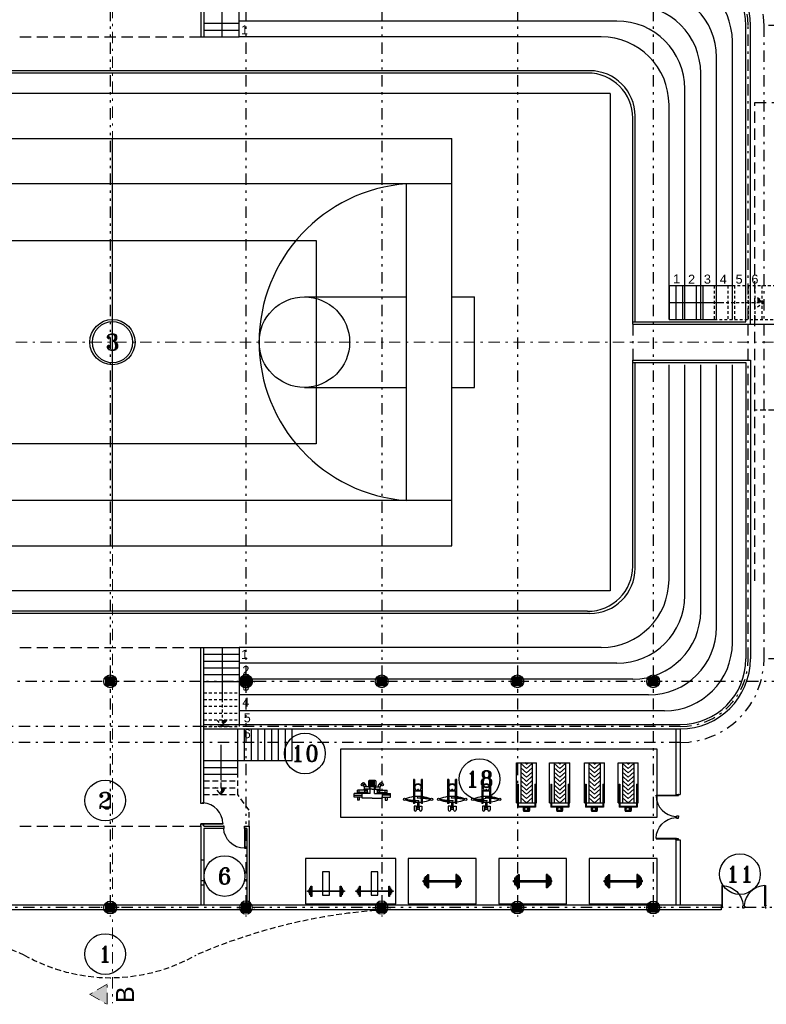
# Model space of a CAD drawing. Header units: inches. Extents: x 21 to 132, y 19 to 196.
# Tile 45 of 54: x 75 to 108, y 64 to 107. Entities that reach past the tile are written whole.
import ezdxf
from ezdxf.enums import TextEntityAlignment as Align

# ---------------------------------------------------------------- set-up
doc = ezdxf.new("R2010")
doc.units = ezdxf.units.IN
doc.header["$MEASUREMENT"] = 0
for name, pattern in [('DASHDOT', [1, 0.5, -0.25, 0, -0.25]), ('DASHED', [0.75, 0.5, -0.25]), ('DIVIDE', [1.25, 0.5, -0.25, 0, -0.25, 0, -0.25]), ('HIDDEN', [0.375, 0.25, -0.125]), ('HIDDEN2', [0.1875, 0.125, -0.0625])]:
    doc.linetypes.add(name, pattern=pattern)
for name, color, linetype in [('5', 5, 'Continuous'), ('ax', 40, 'DIVIDE'), ('door & win', 4, 'Continuous'), ('fur', 253, 'Continuous'), ('gradient', 240, 'Continuous'), ('inwall', 41, 'Continuous'), ('kaf1', 13, 'Continuous'), ('kaf2', 53, 'Continuous'), ('kaf3', 133, 'Continuous'), ('kod', 1, 'Continuous'), ('stairs', 30, 'Continuous'), ('wall', 7, 'Continuous')]:
    doc.layers.add(name, color=color, linetype=linetype)
doc.layers.add('section', color=212, linetype='DASHDOT', lineweight=20)
doc.styles.get("Standard").update_dxf_attribs({"font": 'arial.ttf'})
doc.styles.add('Text 03', font='romant.shx')

# ---------------------------------------------------------------- blocks, each defined once
blk = doc.blocks.new('KAF2')
for p, q in [((24, 6), (2, 6)), ((2, -38), (2, 6)), ((24, -38), (24, 6)), ((24, -38), (2, -38))]:
    blk.add_line(p, q)
at = {"layer": 'kaf1'}
for p, q in [((11, -1), (11, 0)), ((11, 0), (15, 0)), ((15, -1), (15, 0)), ((4, -1), (4, -31)), ((4, -1), (22, -1)), ((6, -1), (6, -3)), ((20, -1), (20, -3)), ((22, -1), (22, -31)), ((4, -16), (22, -16)), ((6, -31), (6, -29)), ((20, -31), (20, -29)), ((4, -31), (22, -31)), ((11, -31), (11, -32)), ((15, -31), (15, -32)), ((11, -32), (15, -32))]:
    blk.add_line(p, q, dxfattribs=at)
blk.add_circle((13, -16), 1, dxfattribs=at)
for centre, start, end in [((13, -2.5), 184.0856, 355.9144), ((13, -29.5), 4.0856, 175.9144)]:
    blk.add_arc(centre, 7.018, start, end, dxfattribs=at)
at = {"layer": 'kaf2'}
for p, q in [((6, -29), (6, -3)), ((6, -3), (20, -3)), ((11, -7.518), (11, -3)), ((15, -7.518), (15, -3)), ((20, -29), (20, -3)), ((11, -24.482), (11, -29)), ((15, -24.482), (15, -29)), ((6, -29), (20, -29))]:
    blk.add_line(p, q, dxfattribs=at)
for centre in [(13, -7.518), (13, -24.482)]:
    blk.add_circle(centre, 2, dxfattribs=at)
at = {"layer": 'kaf3'}
for p, q in [((8.5, -25), (8.5, -7)), ((8.5, -7), (17.5, -7)), ((17.5, -7), (17.5, -25)), ((17.5, -25), (8.5, -25))]:
    blk.add_line(p, q, dxfattribs=at)
blk = doc.blocks.new('AX')
at = {"layer": 'ax'}
h = blk.add_hatch(color=254, dxfattribs=at)
h.dxf.hatch_style = 1
h.paths.add_polyline_path([(0.2, 0.2), (0, 0.2), (0, 0), (0.2, 0)])
h.paths.add_polyline_path([(0, 0.2), (-0.2, 0.2), (-0.2, 0), (0, 0)])
h.paths.add_polyline_path([(0, 0), (-0.2, 0), (-0.2, -0.2), (0, -0.2)])
h.paths.add_polyline_path([(0.2, 0), (0, 0), (0, -0.2), (0.2, -0.2)])
for p, q in [((0.4, 0), (-0.4, 0)), ((-0.2, 0.2), (0.2, 0.2)), ((-0.2, -0.2), (-0.2, 0.2)), ((0, -0.4), (0, 0.4)), ((0.2, 0.2), (0.2, -0.2)), ((0.2, -0.2), (-0.2, -0.2))]:
    blk.add_line(p, q, dxfattribs=at)
at = {"layer": 'door & win'}
blk.add_circle((0, 0), 0.283, dxfattribs=at)
blk = doc.blocks.new('row-mashin')
for p, q in [((34.3, 55.5), (28.5, 11.7)), ((37.3, 55.1), (31.4, 11.3)), ((29.6, 20), (-50.5, 20)), ((-50.5, 20), (-50.5, 15)), ((-25.5, 15), (-50.5, 15)), ((-15.8, 14.5), (-18.5, 14.5)), ((-5.6, 2.4), (-4.1, 3.5)), ((28.9, 15), (-0.7, 15)), ((27, 11.9), (25, -3)), ((27, 11.9), (32.9, 11.1)), ((32.9, 11.1), (31, -3.8)), ((55.1, 15), (31.9, 15)), ((55.1, 20), (32.6, 20)), ((39.9, -11.1), (41.9, 3.8)), ((47.8, 3), (41.9, 3.8)), ((45.9, -11.9), (47.8, 3)), ((49.3, 3), (76.5, 3)), ((55.1, 20), (55.1, 15)), ((67.6, 17.2), (82.9, 17.2)), ((67.6, 6.4), (67.6, 17.2)), ((82.9, 6.4), (67.6, 6.4)), ((76.5, 3), (76.5, 6.4)), ((79.5, -6.4), (79.5, 6.4)), ((-50.5, -15), (-25.5, -15)), ((-50.5, -15), (-50.5, -20)), ((-50.5, -20), (40.2, -20)), ((-15.8, -14.5), (-18.5, -14.5)), ((-5.6, -2.4), (-4.1, -3.5)), ((-0.7, -15), (40.9, -15)), ((25, -3), (31, -3.8)), ((35.6, -55.1), (41.4, -11.3)), ((38.5, -55.5), (44.4, -11.7)), ((45.9, -11.9), (39.9, -11.1)), ((43.3, -20), (55.1, -20)), ((43.9, -15), (55.1, -15)), ((49.3, -3), (76.5, -3)), ((55.1, -15), (55.1, -20)), ((67.6, -6.4), (67.6, -17.2)), ((82.9, -6.4), (67.6, -6.4)), ((67.6, -17.2), (82.9, -17.2)), ((76.5, -6.4), (76.5, -3))]:
    blk.add_line(p, q)
blk.add_lwpolyline([(-18.5, 17.5), (-5, 17.5, -0.414214), (0, 12.5), (0, -12.5, -0.414214), (-5, -17.5), (-18.5, -17.5)], format="xyb")
for centre in [(36.4, 60), (36.4, -60)]:
    blk.add_circle(centre, 5)
for centre, radius, start, end in [((169.6, 0), 146.1, 157.7138, 172.132), ((-96.8, 0), 146.1, 7.868, 22.2862), ((-15.8, 0), 14.5, 30.8246, 90), ((-3.8, 0), 3, 126.7298, 233.2702), ((-5.9, 5.9), 3, 306.7298, 30.8246), ((169.6, 0), 146.1, 174.1072, 185.8928), ((-96.8, 0), 146.1, 354.1072, 5.8928), ((82.9, 11.8), 5.43, 270, 90), ((-15.8, 0), 14.5, 270, 329.1754), ((-5.9, -5.9), 3, 329.1754, 53.2702), ((169.6, 0), 146.1, 187.868, 202.2862), ((-96.8, 0), 146.1, 337.7138, 352.132), ((82.9, -11.8), 5.43, 270, 90)]:
    blk.add_arc(centre, radius, start, end)
blk.add_ellipse((-18.5, 0), major_axis=(0, -17.5), ratio=0.771429, start_param=3.141593, end_param=6.283185)
blk.add_open_spline([(-18.5, 14.5), (-19.6, 14.5), (-20.7, 14.3), (-22.8, 13.3), (-23.8, 12.6), (-25.7, 10.6), (-26.6, 9.4), (-27.9, 6.6), (-28.4, 5), (-29, 1.7), (-29.1, -0.1), (-28.8, -3.5), (-28.4, -5.1), (-27.3, -8.1), (-26.5, -9.5), (-24.7, -11.7), (-23.7, -12.6), (-21.7, -13.9), (-20.6, -14.3), (-19.2, -14.5), (-18.8, -14.5), (-18.5, -14.5)], degree=3, knots=[3.141593, 3.141593, 3.141593, 3.141593, 3.479068, 3.479068, 3.816544, 3.816544, 4.15402, 4.15402, 4.491496, 4.491496, 4.828971, 4.828971, 5.166447, 5.166447, 5.503923, 5.503923, 5.841399, 5.841399, 6.178875, 6.178875, 6.283185, 6.283185, 6.283185, 6.283185])
blk = doc.blocks.new('Treadmill02')
for p, q in [((-18.7, -14.9), (-18.7, 64.6)), ((83.4, 64.6), (-18.7, 64.6)), ((-15.7, -11.9), (-15.7, 61.6)), ((83.4, 61.6), (-15.7, 61.6)), ((0.1, 69.2), (0.1, 64.6)), ((0.1, 69.2), (177.4, 69.2)), ((0.1, 61.6), (0.1, -11.9)), ((177.4, 49.8), (0.1, 49.8)), ((0.1, 24.8), (22.8, 49.8)), ((19.1, 24.8), (41.7, 49.8)), ((38.1, 24.8), (60.7, 49.8)), ((57.1, 24.8), (79.7, 49.8)), ((76.1, 24.8), (98.7, 49.8)), ((83.4, 64.6), (83.4, 61.6)), ((95.1, 24.8), (117.7, 49.8)), ((114, 24.8), (136.7, 49.8)), ((133, 24.8), (155.7, 49.8)), ((152, 24.8), (174.6, 49.8)), ((177.4, 69.2), (177.4, -19.5)), ((-18.7, 35.3), (-22.2, 35.3)), ((-18.7, 34.3), (-22.2, 34.3)), ((0.1, 24.8), (22.8, -0.2)), ((19.1, 24.8), (41.7, -0.2)), ((38.1, 24.8), (60.7, -0.2)), ((57.1, 24.8), (79.7, -0.2)), ((76.1, 24.8), (98.7, -0.2)), ((95.1, 24.8), (117.7, -0.2)), ((114, 24.8), (136.7, -0.2)), ((133, 24.8), (155.7, -0.2)), ((152, 24.8), (174.6, -0.2)), ((171, 24.8), (177.4, 31.9)), ((171, 24.8), (177.4, 17.7)), ((83.4, -14.9), (-18.7, -14.9)), ((83.4, -11.9), (-15.7, -11.9)), ((177.4, -0.2), (0.1, -0.2)), ((0.1, -14.9), (0.1, -19.5)), ((0.1, -19.5), (177.4, -19.5)), ((83.4, -11.9), (83.4, -14.9))]:
    blk.add_line(p, q)
for points in [[(-34.1, 37.7), (-35.9, 37.7), (-35.9, 12), (-34.1, 12)], [(-34.1, 37.7), (-18.7, 37.7), (-18.7, 12), (-34.1, 12)], [(-24.1, 13), (-24.1, 18), (-29.1, 18), (-29.1, 13)]]:
    blk.add_lwpolyline(points, close=True)
blk.add_circle((-26.6, 26.5), 7)
blk.add_arc((-22.2, 34.8), 0.5, 90, 270)
blk = doc.blocks.new('chest-machin')
for p, q in [((38, 43.9), (0, 43.9)), ((0, 28.7), (0, 43.9)), ((8, 28.7), (8, 43.9)), ((17.8, 71.7), (23.5, 76)), ((23.8, 63.7), (29.6, 68.1)), ((30.4, 58.7), (25.6, 65.1)), ((33, 38.9), (30.3, 49.1)), ((30.4, 48.7), (30.4, 58.7)), ((50.5, 58.7), (30.4, 58.7)), ((65.5, 48.7), (30.4, 48.7)), ((38, 65.2), (30.5, 75.1)), ((38, 58.7), (38, 65.2)), ((43, 38.9), (45.7, 49.1)), ((50.5, 58.7), (55.5, 48.7)), ((55.5, 63.3), (55.5, 83.7)), ((55.5, 28.7), (55.5, 58.7)), ((60.5, 61.7), (60.5, 83.7)), ((65.5, 61.2), (65.5, 83.7)), ((65.5, 48.7), (100.6, 48.7)), ((70.5, 61.7), (70.5, 83.7)), ((75.5, 63.3), (75.5, 83.7)), ((80.5, 58.7), (75.5, 48.7)), ((75.5, 28.7), (75.5, 58.7)), ((80.5, 58.7), (100.6, 58.7)), ((88, 38.9), (85.3, 49.1)), ((93, 65.2), (100.5, 75.1)), ((93, 58.7), (93, 65.2)), ((93, 43.9), (131, 43.9)), ((98, 38.9), (100.7, 49.1)), ((100.6, 58.7), (105.4, 65.1)), ((100.6, 48.7), (100.6, 58.7)), ((107.2, 63.7), (101.4, 68.1)), ((113.2, 71.7), (107.5, 76)), ((123, 28.7), (123, 43.9)), ((131, 28.7), (131, 43.9)), ((20.5, 28.7), (-14.5, 28.7)), ((-14.5, 13.7), (-14.5, 28.7)), ((-14.5, 21.2), (20.5, 21.2)), ((20.5, 13.7), (-14.5, 13.7)), ((38, 33.9), (0, 33.9)), ((0, 13.7), (0, 0)), ((8, 0), (0, 0)), ((8, 13.7), (8, 0)), ((20.5, 8.7), (20.5, 28.7)), ((55.5, 28.7), (20.5, 28.7)), ((65.5, 8.7), (20.5, 8.7)), ((33, 38.9), (30.3, 28.7)), ((33, 38.9), (30.3, 28.7)), ((43, 38.9), (45.7, 28.7)), ((43, 38.9), (45.7, 28.7)), ((65.5, 8.7), (110.5, 8.7)), ((75.5, 28.7), (110.5, 28.7)), ((88, 38.9), (85.3, 28.7)), ((88, 38.9), (85.3, 28.7)), ((93, 33.9), (131, 33.9)), ((98, 38.9), (100.7, 28.7)), ((98, 38.9), (100.7, 28.7)), ((110.5, 8.7), (110.5, 28.7)), ((110.5, 28.7), (145.5, 28.7)), ((145.5, 21.2), (110.5, 21.2)), ((110.5, 13.7), (145.5, 13.7)), ((123, 13.7), (123, 0)), ((123, 0), (131, 0)), ((131, 13.7), (131, 0)), ((145.5, 13.7), (145.5, 28.7))]:
    blk.add_line(p, q)
blk.add_lwpolyline([(75.5, 58.7), (55.5, 58.7, -0.414214), (50.5, 63.7), (50.5, 83.7, -0.414214), (55.5, 88.7), (75.5, 88.7, -0.414214), (80.5, 83.7), (80.5, 63.7, -0.414214)], format="xyb", close=True)
for centre in [(20.8, 67.7), (38, 38.9), (93, 38.9), (110.2, 67.7)]:
    blk.add_circle(centre, 5)
for centre, radius, start, end in [((26.5, 72.1), 5, 307.2307, 127.2307), ((65.5, 86.2), 25, 233.1301, 306.8699), ((104.5, 72.1), 5, 52.7693, 232.7693)]:
    blk.add_arc(centre, radius, start, end)
blk = doc.blocks.new('Harter')
for p, q in [((-20, 45), (-15, 45)), ((-20, 45), (-20, 15)), ((-15, 50), (-10, 50)), ((-15, 50), (-15, 10)), ((-10, 55), (-5, 55)), ((-10, 55), (-10, 5)), ((-5, 60), (0, 60)), ((-5, 60), (-5, 0)), ((0, 60), (0, 0)), ((125, 60), (120, 60)), ((120, 60), (120, 0)), ((125, 60), (125, 0)), ((130, 55), (125, 55)), ((130, 55), (130, 5)), ((135, 50), (130, 50)), ((135, 50), (135, 10)), ((140, 45), (135, 45)), ((140, 45), (140, 15)), ((-24.8, 27.5), (-24.8, 32.5)), ((-24.8, 32.5), (-20, 32.5)), ((-24.8, 27.5), (-20, 27.5)), ((-20, 15), (-15, 15)), ((-15, 10), (-10, 10)), ((-10, 5), (-5, 5)), ((-5, 0), (0, 0)), ((0, 32.5), (120, 32.5)), ((0, 27.5), (120, 27.5)), ((125, 0), (120, 0)), ((130, 5), (125, 5)), ((135, 10), (130, 10)), ((140, 15), (135, 15)), ((144.8, 32.5), (140, 32.5)), ((144.8, 27.5), (140, 27.5)), ((144.8, 27.5), (144.8, 32.5))]:
    blk.add_line(p, q)
blk = doc.blocks.new('D100')
blk.add_lwpolyline([(-3, 98), (-3, 8), (-6, 8), (-6, 98)], close=True)
for points in [[(-100, 9.5), (-100, 11), (-97.5, 11), (-97.5, 7.5), (-95, 7.5), (-95, 0), (-100, 0), (-100, 1.4)], [(0, 9.5), (0, 11), (-2.5, 11), (-2.5, 7.5), (-5, 7.5), (-5, 0), (0, 0), (0, 1.4)]]:
    blk.add_lwpolyline(points)
blk.add_arc((-4.9, 5.2), 92.8, 90.7024, 176.4094)
blk = doc.blocks.new('Hf2_a3')
at = {"linetype": 'Continuous'}
for points in [[(-61.3, 87.3), (-66.8, 87.3), (-66.8, 84.5), (-61.3, 84.5)], [(77.7, 87.3), (-47.7, 87.3)], [(91.3, 84.5), (96.8, 84.5), (96.8, 87.3), (91.3, 87.3)], [(-47.7, 84.5), (77.7, 84.5)]]:
    blk.add_lwpolyline(points, dxfattribs=at)
at = {"color": 7, "linetype": 'Continuous'}
for points in [[(-60, 84.3), (-61.3, 84.3), (-61.3, 87.5), (-60, 87.5)], [(90, 84.3), (91.3, 84.3), (91.3, 87.5), (90, 87.5)]]:
    blk.add_lwpolyline(points, close=True, dxfattribs=at)
at = {"linetype": 'Continuous'}
for points in [[(-60, 94.1), (-60, 77.7), (-55.9, 77.7), (-55.9, 94.1)], [(-55.9, 100.9), (-55.9, 70.9), (-51.8, 70.9), (-51.8, 100.9)], [(-51.8, 109.1), (-51.8, 62.7), (-47.7, 62.7), (-47.7, 109.1)], [(77.7, 109.1), (77.7, 62.7), (81.8, 62.7), (81.8, 109.1)], [(81.8, 100.9), (81.8, 70.9), (85.9, 70.9), (85.9, 100.9)], [(85.9, 94.1), (85.9, 77.7), (90, 77.7), (90, 94.1)]]:
    blk.add_lwpolyline(points, close=True, dxfattribs=at)
for points in [[(0, 87.3), (0, 103.6), (30, 103.6), (30, 87.3)], [(30, 84.5), (30, 0), (0, 0), (0, 84.5)]]:
    blk.add_lwpolyline(points)
blk = doc.blocks.new('STN')
at = {"layer": 'kod'}
blk.add_circle((0, 0), 10, dxfattribs=at)
at = {"layer": 'kod', "style": 'Text 03'}
blk.add_attdef('SN', text='', height=8, dxfattribs=at).set_placement((0, 0), align=Align.MIDDLE_CENTER)

msp = doc.modelspace()

# ---------------------------------------------------------------- hatches: boundary and pattern name
at = {"layer": 'section'}
msp.add_hatch(color=256, dxfattribs=at).paths.add_polyline_path([(78.57228, 64.00499), (79.3415, 63.56088), (79.3415, 64.4491)])
at = {"layer": 'stairs', "linetype": 'HIDDEN2'}
msp.add_hatch(color=1, dxfattribs=at).paths.add_polyline_path([(108.38126, 94.58875), (108.08126, 94.58875), (108.08126, 94.80576)])
h = msp.add_hatch(color=1, dxfattribs=at)
h.paths.add_polyline_path([(84.43126, 76.13875), (84.64827, 76.13875), (84.5036, 75.93875), (84.43126, 75.93875)])
h.paths.add_polyline_path([(84.43126, 75.83875), (84.43126, 75.93875), (84.5036, 75.93875)])
at = {"layer": 'stairs', "linetype": 'HIDDEN'}
msp.add_hatch(color=1, dxfattribs=at).paths.add_polyline_path([(84.62067, 73.13875), (84.37268, 73.13875), (84.37268, 72.83875)])

# ---------------------------------------------------------------- linework, layer by layer
at = {"layer": 'ax'}
for p, q in [((79.48126, 127.83875), (79.48126, 67.83875)), ((85.48126, 127.83875), (85.48126, 67.83875)), ((91.48126, 127.83875), (91.48126, 67.83875)), ((97.48126, 127.83875), (97.48126, 67.83875)), ((103.48126, 127.83875), (103.48126, 67.83875)), ((109.58126, 77.83875), (27.82519, 77.83875)), ((109.48126, 67.83875), (28.24408, 67.83875))]:
    msp.add_line(p, q, dxfattribs=at)
at = {"layer": 'fur'}
for p, q in [((100.68126, 104.83875), (58.48126, 104.83875)), ((100.58126, 104.73875), (58.58126, 104.73875)), ((102.68126, 93.73875), (102.68126, 102.83875)), ((102.58126, 93.63875), (102.58126, 102.73875)), ((102.58126, 82.93875), (102.58126, 92.03875)), ((102.68126, 82.83875), (102.68126, 91.93875)), ((100.68126, 80.83875), (58.48126, 80.83875)), ((100.58126, 80.93875), (58.58126, 80.93875))]:
    msp.add_line(p, q, dxfattribs=at)
for centre, start, end in [((100.58126, 102.73875), 0, 90), ((100.68126, 102.83875), 0, 90), ((100.58126, 82.93875), 270, 0), ((100.68126, 82.83875), 270, 0)]:
    msp.add_arc(centre, 2, start, end, dxfattribs=at)
at = {"layer": 'gradient'}
for p, q in [((101.88126, 107.03875), (85.18126, 107.03875)), ((101.18126, 106.33875), (85.18126, 106.33875)), ((106.98126, 93.83875), (106.98126, 106.13875)), ((106.28126, 93.83875), (106.28126, 105.43875)), ((105.58126, 93.83875), (105.58126, 104.73875)), ((104.88126, 93.83875), (104.88126, 104.03875)), ((104.18126, 93.83875), (104.18126, 103.33875)), ((104.18126, 95.33875), (106.98126, 95.33875)), ((104.18126, 82.33875), (104.18126, 91.83875)), ((104.88126, 81.63875), (104.88126, 91.83875)), ((105.58126, 80.93875), (105.58126, 91.83875)), ((106.28126, 80.23875), (106.28126, 91.83875)), ((106.98126, 79.53875), (106.98126, 91.83875)), ((101.18126, 79.33875), (85.18126, 79.33875)), ((101.88126, 78.63875), (85.18126, 78.63875)), ((102.58126, 77.93875), (85.18126, 77.93875)), ((103.28126, 77.23875), (85.18126, 77.23875)), ((103.98126, 76.53875), (85.18126, 76.53875))]:
    msp.add_line(p, q, dxfattribs=at)
at = {"layer": 'gradient', "linetype": 'DASHDOT'}
for p, q in [((107.68126, 93.83875), (107.68126, 106.83875)), ((108.38126, 78.83875), (108.38126, 106.83875)), ((109.08126, 106.83875), (108.38126, 106.83875)), ((107.68126, 78.83875), (107.68126, 93.83875)), ((109.08126, 78.83875), (108.38126, 78.83875)), ((91.33984, 75.83875), (54.48126, 75.83875)), ((91.33984, 75.83875), (54.48126, 75.83875)), ((104.68126, 75.83875), (91.33984, 75.83875)), ((91.33984, 75.13875), (54.48126, 75.13875)), ((104.68126, 75.13875), (91.33984, 75.13875))]:
    msp.add_line(p, q, dxfattribs=at)
for centre, radius, start, end in [((104.68126, 106.83875), 3.7, 0, 90), ((104.68126, 106.83875), 3, 0, 90), ((104.68126, 78.83875), 3, 270, 0), ((104.68126, 78.83875), 3.7, 270, 0)]:
    msp.add_arc(centre, radius, start, end, dxfattribs=at)
at = {"layer": 'gradient'}
for centre, start, end in [((103.98126, 106.13875), 0, 90), ((103.28126, 105.43875), 0, 90), ((102.58126, 104.73875), 0, 90), ((101.88126, 104.03875), 0, 90), ((101.18126, 103.33875), 0, 90), ((101.18126, 82.33875), 270, 0), ((101.88126, 81.63875), 270, 0), ((102.58126, 80.93875), 270, 0), ((103.28126, 80.23875), 270, 0), ((103.98126, 79.53875), 270, 0)]:
    msp.add_arc(centre, 3, start, end, dxfattribs=at)
at = {"layer": 'inwall'}
for p, q in [((83.48126, 113.23875), (83.48126, 106.33875)), ((83.62268, 113.23875), (83.62268, 106.33875)), ((107.58126, 93.73875), (107.58126, 106.83875)), ((107.78126, 93.63875), (107.78126, 106.83875)), ((83.48126, 106.33875), (83.62268, 106.33875)), ((102.58126, 93.73875), (107.58126, 93.73875)), ((102.58126, 93.63875), (107.78126, 93.63875)), ((102.58126, 92.03875), (107.78126, 92.03875)), ((102.58126, 91.93875), (107.58126, 91.93875)), ((107.58126, 91.93875), (107.58126, 78.83875)), ((107.78126, 92.03875), (107.78126, 78.83875)), ((83.48126, 72.43875), (83.48126, 79.33875)), ((83.48126, 79.33875), (83.62268, 79.33875)), ((83.48126, 79.33875), (83.62268, 79.33875)), ((83.62268, 72.43875), (83.62268, 79.33875)), ((85.33126, 77.68875), (85.33126, 77.98875)), ((85.33126, 77.98875), (85.63126, 77.98875)), ((85.63126, 77.98875), (85.63126, 77.68875)), ((85.48126, 77.68875), (85.33126, 77.68875)), ((85.48126, 77.83875), (85.48126, 77.69733)), ((85.48126, 77.68875), (85.63126, 77.68875)), ((83.62268, 75.93875), (104.68126, 75.93875)), ((83.62268, 75.73875), (104.68126, 75.73875)), ((104.48126, 75.73875), (104.48126, 72.83875)), ((104.68126, 75.73875), (104.68126, 72.83875)), ((104.48126, 72.83875), (104.68126, 72.83875)), ((83.62268, 72.43875), (83.48126, 72.43875)), ((83.48126, 71.43875), (83.48126, 71.53875)), ((83.62268, 71.53875), (83.48126, 71.53875)), ((83.48126, 71.43875), (83.48126, 69.93875)), ((83.62268, 71.43875), (83.62268, 71.53875)), ((83.62268, 71.43875), (84.52268, 71.43875)), ((84.52268, 71.33875), (84.52268, 71.43875)), ((85.42268, 71.43875), (85.62268, 71.43875)), ((85.42268, 71.33875), (85.42268, 71.43875)), ((85.62268, 71.43875), (85.62268, 67.93875)), ((83.62268, 71.33875), (83.62268, 70.62669)), ((84.52268, 71.33875), (83.62268, 71.33875)), ((85.52268, 71.33875), (85.42268, 71.33875)), ((85.52268, 71.33875), (85.52268, 67.93875)), ((83.62268, 70.62669), (83.62268, 69.93875)), ((104.48126, 70.83875), (104.48126, 67.93875)), ((104.48126, 70.83875), (104.68126, 70.83875)), ((104.68126, 70.83875), (104.68126, 67.93875)), ((83.48126, 69.93875), (83.48126, 67.93875)), ((83.62268, 69.93875), (83.48126, 69.93875)), ((83.62268, 69.93875), (83.62268, 67.93875)), ((83.48126, 69.03875), (83.62268, 69.03875)), ((83.48126, 68.83875), (83.62268, 68.83875))]:
    msp.add_line(p, q, dxfattribs=at)
at = {"layer": 'inwall', "color": 3, "linetype": 'DASHED'}
for p, q in [((75.48126, 106.33875), (83.48126, 106.33875)), ((107.98126, 103.43875), (109.48126, 103.43875)), ((107.98126, 82.28875), (107.98126, 103.43875)), ((75.48126, 79.33875), (83.48126, 79.33875)), ((75.48126, 71.43875), (83.48126, 71.43875))]:
    msp.add_line(p, q, dxfattribs=at)
at = {"layer": 'inwall', "linetype": 'DASHDOT'}
msp.add_line((102.58126, 93.63875), (102.58126, 92.03875), dxfattribs=at)
at = {"layer": 'inwall', "linetype": 'HIDDEN'}
msp.add_line((109.58126, 89.83875), (107.98126, 89.83875), dxfattribs=at)
at = {"layer": 'inwall'}
for centre, radius, start, end in [((104.68126, 106.83875), 3.1, 0, 90), ((104.68126, 106.83875), 2.9, 0, 90), ((104.68126, 78.83875), 3.1, 270, 0), ((104.68126, 78.83875), 2.9, 270, 0)]:
    msp.add_arc(centre, radius, start, end, dxfattribs=at)
at = {"layer": 'inwall', "linetype": 'HIDDEN'}
for centre, radius, start, end in [((65.7939, 42.91362), 24.87583, 66.572317, 86.341385), ((93.16863, 42.91362), 24.87583, 93.658615, 113.427683), ((79.48126, 72.43704), 7.69961, 240.453093, 299.546907)]:
    msp.add_arc(centre, radius, start, end, dxfattribs=at)
at = {"layer": 'kaf1'}
msp.add_lwpolyline([(88.10809, 70.0078), (88.10809, 68.0078), (92.10809, 68.0078), (92.10809, 70.0078)], close=True, dxfattribs=at)
at = {"layer": 'kaf2'}
for points in [[(92.65689, 70.0078), (92.65689, 68.0078), (95.65689, 68.0078), (95.65689, 70.0078)], [(96.65689, 70.0078), (96.65689, 68.0078), (99.65689, 68.0078), (99.65689, 70.0078)], [(100.65689, 70.0078), (100.65689, 68.0078), (103.65689, 68.0078), (103.65689, 70.0078)]]:
    msp.add_lwpolyline(points, close=True, dxfattribs=at)
at = {"layer": 'kaf3'}
msp.add_lwpolyline([(89.66134, 74.835), (89.66134, 71.835), (103.66134, 71.835), (103.66134, 74.835)], close=True, dxfattribs=at)
at = {"layer": 'section'}
for p, q in [((79.58126, 130.76263), (79.58126, 63.61644)), ((127.50515, 92.83875), (31.58126, 92.83875))]:
    msp.add_line(p, q, dxfattribs=at)
msp.add_lwpolyline([(78.57228, 64.00499), (79.3415, 63.56088), (79.3415, 64.4491)], close=True, dxfattribs=at)
at = {"layer": 'stairs'}
for p, q in [((85.18126, 106.33875), (85.18126, 109.83875)), ((84.43126, 106.33875), (84.43126, 108.73875)), ((83.62268, 106.93875), (85.18126, 106.93875)), ((83.62268, 106.63875), (85.18126, 106.63875)), ((83.62268, 106.33875), (85.18126, 106.33875)), ((104.18126, 95.33875), (104.18126, 93.83875)), ((104.48126, 95.33875), (104.48126, 93.83875)), ((104.78126, 95.33875), (104.78126, 93.83875)), ((105.38126, 95.33875), (105.38126, 93.83875)), ((105.68126, 95.33875), (105.68126, 93.83875)), ((104.18126, 94.58875), (106.58126, 94.58875)), ((104.18126, 93.83875), (106.18126, 93.83875)), ((107.78126, 93.63875), (109.08126, 93.63875)), ((83.62268, 79.33875), (85.18126, 79.33875)), ((84.43126, 79.33875), (84.43126, 76.93875)), ((85.18126, 79.33875), (85.18126, 75.83875)), ((83.62268, 79.03875), (85.18126, 79.03875)), ((83.62268, 78.73875), (85.18126, 78.73875)), ((83.62268, 78.43875), (85.18126, 78.43875)), ((83.62268, 78.13875), (85.18126, 78.13875)), ((83.62268, 77.83875), (85.18126, 77.83875)), ((85.12268, 73.73875), (85.12268, 75.73875)), ((85.42268, 74.33875), (85.42268, 75.73875)), ((85.72268, 74.33875), (85.72268, 75.73875)), ((86.02268, 74.33875), (86.02268, 75.73875)), ((86.32268, 74.33875), (86.32268, 75.73875)), ((86.62268, 74.33875), (86.62268, 75.73875)), ((86.92268, 74.33875), (86.92268, 75.73875)), ((87.22268, 74.33875), (87.22268, 75.73875)), ((87.52268, 74.33875), (87.52268, 75.73875)), ((84.37268, 75.03875), (84.37268, 73.73875)), ((83.62268, 74.33875), (85.12268, 74.33875)), ((83.62268, 74.03875), (85.12268, 74.03875)), ((85.12268, 74.33875), (87.52268, 74.33875)), ((83.62268, 73.73875), (85.12268, 73.73875))]:
    msp.add_line(p, q, dxfattribs=at)
at = {"layer": 'stairs', "color": 1, "linetype": 'HIDDEN2'}
for p, q in [((106.18126, 95.33875), (106.18126, 93.83875)), ((106.78126, 95.33875), (106.78126, 93.83875)), ((106.98126, 95.33875), (109.08126, 95.33875)), ((107.08126, 95.33875), (107.08126, 93.83875)), ((107.68126, 95.33875), (107.68126, 93.83875)), ((107.98126, 95.33875), (107.98126, 93.83875)), ((108.28126, 95.33875), (108.28126, 93.83875)), ((106.48126, 94.58875), (108.38126, 94.58875)), ((108.38126, 94.58875), (108.08126, 94.80576)), ((108.38126, 94.58875), (108.08126, 94.37174)), ((106.18126, 93.83875), (109.08126, 93.83875)), ((83.62268, 77.33875), (85.18126, 77.33875)), ((83.62268, 77.03875), (85.18126, 77.03875)), ((83.62268, 76.73875), (85.18126, 76.73875)), ((84.43126, 77.03875), (84.43126, 75.83875)), ((83.62268, 76.43875), (85.18126, 76.43875)), ((83.62268, 76.13875), (85.18126, 76.13875)), ((83.62268, 75.83875), (85.18126, 75.83875)), ((84.43126, 75.83875), (84.21426, 76.13875)), ((84.43126, 75.83875), (84.64827, 76.13875))]:
    msp.add_line(p, q, dxfattribs=at)
at = {"layer": 'stairs', "color": 1, "linetype": 'HIDDEN'}
for p, q in [((84.37268, 73.73875), (84.37268, 72.83875)), ((85.12268, 72.83875), (85.12268, 73.73875)), ((83.62268, 73.43875), (85.12268, 73.43875)), ((83.62268, 73.13875), (85.12268, 73.13875)), ((83.62268, 72.83875), (85.12268, 72.83875)), ((84.37268, 72.83875), (84.1247, 73.13875)), ((84.37268, 72.83875), (84.62067, 73.13875)), ((85.62268, 72.13875), (85.12268, 72.83875)), ((85.62268, 71.43875), (85.62268, 72.13875))]:
    msp.add_line(p, q, dxfattribs=at)
at = {"layer": 'wall'}
for p, q in [((106.48126, 67.93875), (52.68126, 67.93875)), ((106.48126, 67.93875), (106.48126, 67.73875)), ((106.48126, 67.73875), (52.68126, 67.73875))]:
    msp.add_line(p, q, dxfattribs=at)

# ---------------------------------------------------------------- block references
at = {"layer": 'ax'}
for p, rotation in [((79.48126, 77.83875), 89.99999999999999), ((85.48126, 77.83875), 89.99999999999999), ((85.48126, 77.83875), 270), ((91.48126, 77.83875), 89.99999999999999), ((97.48126, 77.83875), 89.99999999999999), ((103.48126, 77.83875), 89.99999999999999), ((79.48126, 67.83875), 89.99999999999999), ((97.48126, 67.83875), 89.99999999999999), ((103.48126, 67.83875), 89.99999999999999)]:
    msp.add_blockref('AX', p, dxfattribs=dict(at, rotation=rotation))
at = {"layer": 'ax', "xscale": -1}
for p, rotation in [((85.48126, 77.83875), 90), ((85.48126, 67.83875), 270), ((91.48126, 67.83875), 270)]:
    msp.add_blockref('AX', p, dxfattribs=dict(at, rotation=rotation))
at = {"layer": 'fur'}
for name, p, xscale, yscale, zscale, rotation in [('Treadmill02', (98.13255, 72.46486), 0.01, 0.01, 0.01, 90), ('Treadmill02', (99.59768, 72.46486), 0.01, 0.01, 0.01, 90), ('Treadmill02', (101.13258, 72.46486), 0.01, 0.01, 0.01, 90), ('Treadmill02', (102.62266, 72.46486), 0.01, 0.01, 0.01, 90), ('row-mashin', (93.08834, 72.99116), 0.01, 0.01, 0.01, 270), ('row-mashin', (94.59639, 72.99116), 0.01, 0.01, 0.01, 270), ('row-mashin', (96.10444, 72.99116), 0.01, 0.01, 0.01, 270), ('D100', (104.59392, 72.8387), 0.009999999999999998, 0.009999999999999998, 0.009999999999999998, 90.1602666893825), ('D100', (83.48126, 71.48875), 0.01, 0.01, 0.01, 270), ('D100', (104.59126, 70.83875), -0.009999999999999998, 0.009999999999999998, 0.009999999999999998, 89.83973331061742), ('D100', (85.47282, 71.43875), -0.01, 0.01, 0.01, 180), ('Hf2_a3', (88.87071, 69.41662), -0.01, 0.01, 0.01, 180), ('Hf2_a3', (91.01341, 69.41662), -0.01, 0.01, 0.01, 180), ('D100', (106.48126, 67.82875), -0.009999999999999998, 0.009999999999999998, 0.009999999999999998, 359.8397333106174), ('D100', (108.48126, 67.82875), 0.009999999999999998, 0.009999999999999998, 0.009999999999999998, 0.160266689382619)]:
    msp.add_blockref(name, p, dxfattribs=dict(at, xscale=xscale, yscale=yscale, zscale=zscale, rotation=rotation))
at = {"layer": 'fur', "xscale": 0.01, "yscale": 0.01, "zscale": 0.01}
for name, p in [('chest-machin', (90.41084, 72.5889)), ('Harter', (93.55689, 68.7078)), ('Harter', (97.55689, 68.7078)), ('Harter', (101.55689, 68.7078))]:
    msp.add_blockref(name, p, dxfattribs=at)
at = {"layer": 'kaf1', "rotation": 89.99999999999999}
msp.add_blockref('KAF2', (63.58126, 79.83875), dxfattribs=at)
at = {"layer": 'kod'}
ref = msp.add_blockref('STN', (79.58126, 92.83875), dxfattribs=dict(at, xscale=-0.08999999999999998, yscale=0.09, zscale=0.09, rotation=359.9994219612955))
ref.add_attrib('SN', '3', dxfattribs={"layer": '5', "height": 0.72, "rotation": 359.999422, "style": 'Text 03'}).set_placement((79.58126, 92.83875), align=Align.MIDDLE_CENTER)
ref = msp.add_blockref('STN', (88.08766, 74.6536), dxfattribs=dict(at, xscale=0.08999999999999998, yscale=0.08999999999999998, zscale=0.08999999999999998, rotation=180.0005780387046))
ref.add_attrib('SN', '10', dxfattribs={"layer": '5', "height": 0.72, "rotation": 0.000578, "style": 'Text 03'}).set_placement((88.08766, 74.6536), align=Align.MIDDLE_CENTER)
ref = msp.add_blockref('STN', (95.80677, 73.51991), dxfattribs=dict(at, xscale=0.08999999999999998, yscale=0.08999999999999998, zscale=0.08999999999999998, rotation=180.0005780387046))
ref.add_attrib('SN', '18', dxfattribs={"layer": '5', "height": 0.72, "rotation": 0.000578, "style": 'Text 03'}).set_placement((95.80677, 73.51991), align=Align.MIDDLE_CENTER)
ref = msp.add_blockref('STN', (79.25869, 72.57012), dxfattribs=dict(at, xscale=0.08999999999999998, yscale=0.08999999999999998, zscale=0.08999999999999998, rotation=180.0005780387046))
ref.add_attrib('SN', '2', dxfattribs={"layer": '5', "height": 0.72, "rotation": 0.000578, "style": 'Text 03'}).set_placement((79.25869, 72.57012), align=Align.MIDDLE_CENTER)
ref = msp.add_blockref('STN', (84.53695, 69.23213), dxfattribs=dict(at, xscale=0.08999999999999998, yscale=0.08999999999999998, zscale=0.08999999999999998, rotation=180.0005780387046))
ref.add_attrib('SN', '6', dxfattribs={"layer": '5', "height": 0.72, "rotation": 0.000578, "style": 'Text 03'}).set_placement((84.53695, 69.23213), align=Align.MIDDLE_CENTER)
ref = msp.add_blockref('STN', (107.31465, 69.31802), dxfattribs=dict(at, xscale=0.08999999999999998, yscale=0.08999999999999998, zscale=0.08999999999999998, rotation=180.0005780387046))
ref.add_attrib('SN', '11', dxfattribs={"layer": '5', "height": 0.72, "rotation": 0.000578, "style": 'Text 03'}).set_placement((107.31465, 69.31802), align=Align.MIDDLE_CENTER)
ref = msp.add_blockref('STN', (79.25869, 65.78143), dxfattribs=dict(at, xscale=0.08999999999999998, yscale=0.08999999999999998, zscale=0.08999999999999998, rotation=180.0005780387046))
ref.add_attrib('SN', '1', dxfattribs={"layer": '5', "height": 0.72, "rotation": 0.000578, "style": 'Text 03'}).set_placement((79.25869, 65.78143), align=Align.MIDDLE_CENTER)

# ---------------------------------------------------------------- texts
at = {"layer": 'gradient', "linetype": 'DASHDOT', "char_height": 0.4}
for s, heights, insert, attachment_point in [('1', [0], (85.57466, 106.84755), 3), ('1', [0], (104.67468, 95.43502), 9), ('2', [0], (105.3337, 95.41981), 9), ('3', [0], (106.0337, 95.41981), 9), ('4', [0], (106.7337, 95.41981), 9), ('5', [0], (107.4337, 95.41981), 9), ('1', [0], (85.57466, 78.82995), 9), ('2', [0], (85.63482, 78.123), 9), ('3', [0], (85.63482, 77.423), 9), ('4', [0], (85.63482, 76.723), 9), ('5', [0], (85.6934, 76.023), 9), ('6', [0.40164], (85.6934, 75.323), 9)]:
    msp.add_mtext_dynamic_manual_height_columns(s, width=0.2559055, gutter_width=1, heights=heights, dxfattribs=dict(at, insert=insert, attachment_point=attachment_point))
at = {"layer": 'section', "insert": (79.73458, 63.61268), "char_height": 0.8, "attachment_point": 1, "rotation": 90}
msp.add_mtext_dynamic_manual_height_columns('B', width=0.7264861, gutter_width=1, heights=[0], dxfattribs=at)
at = {"layer": 'stairs', "color": 1, "linetype": 'HIDDEN2', "insert": (108.1337, 95.41981), "char_height": 0.4, "attachment_point": 9}
msp.add_mtext_dynamic_manual_height_columns('6', width=0.2559055, gutter_width=1, heights=[0.40164], dxfattribs=at)

doc.saveas('drawing.dxf')
